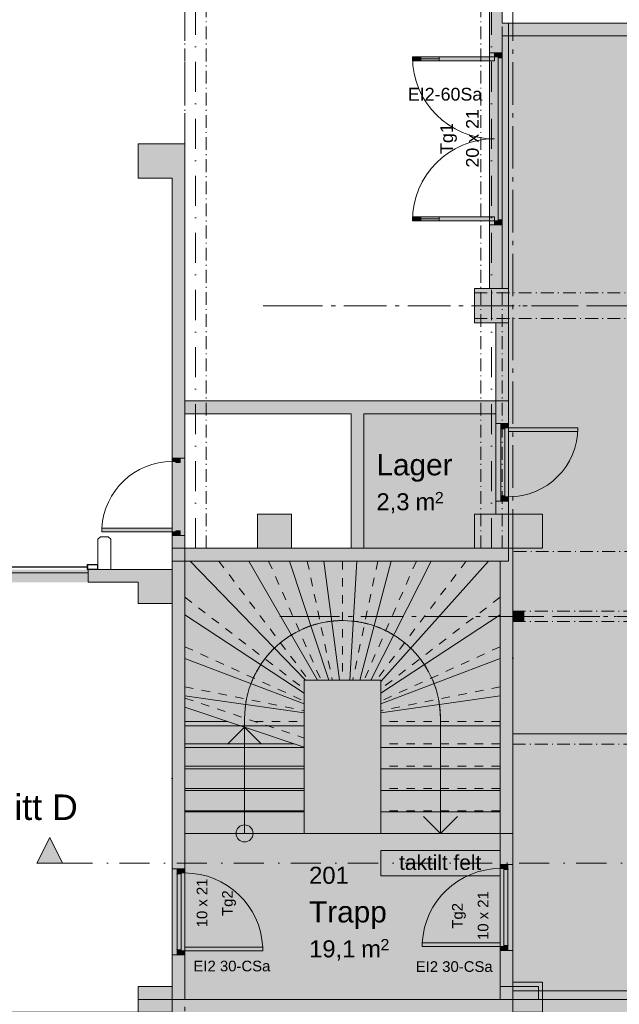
# Model space of a CAD drawing. Header units: millimetres. Extents: x -18529 to 56522, y -7462 to 46647.
# Tile 6 of 29: x 14359 to 21400, y 242 to 11810. Entities that reach past the tile are written whole.
import ezdxf

# ---------------------------------------------------------------- set-up
doc = ezdxf.new("R2010")
doc.units = ezdxf.units.MM
doc.header["$LTSCALE"] = 0.5
doc.header["$MEASUREMENT"] = 0
for name, pattern in [('Akselinje', [1500, 1000, -200, 100, -200]), ('Dot & Dashed', [13405.56, 7055.56, -3527.78, 0, -2822.22]), ('Over snittplan', [520, 300, -100, 20, -100]), ('PLINE', [0]), ('Prikk & stiplet', [1340.555525, 705.555534, -352.777767, 0, -282.222223]), ('Stipling', [400, 200, -200]), ('Under snittplan', [600, 400, -200])]:
    doc.linetypes.add(name, pattern=pattern)
for name, color, linetype in [('112-NYE INNERVEGGER', 7, 'Continuous'), ('112-NYE INNERVEGGER (Skravur)', 7, 'Continuous'), ('112-NYE INNERVEGGER (Skravur)(Nye konstruksjoner)', 7, 'Continuous'), ('112-NYE INNERVEGGER(Nye konstruksjoner)', 7, 'Continuous'), ('222- Søyler', 7, 'Continuous'), ('222- Søyler  (Skravur)', 7, 'Continuous'), ('222- Søyler  (Skravur)(Nye konstruksjoner)', 7, 'Continuous'), ('222- Søyler (Nye konstruksjoner)', 7, 'Continuous'), ('223- Bjelker', 7, 'Continuous'), ('223- Bjelker(Nye konstruksjoner)', 7, 'Continuous'), ('231- Bærende yttervegger', 7, 'Continuous'), ('231- Bærende yttervegger (Skravur)', 7, 'Continuous'), ('241- Bærende innervegger', 7, 'Continuous'), ('241- Bærende innervegger (Skravur)', 7, 'Continuous'), ('241- Bærende innervegger (Skravur)(Nye konstruksjoner)', 7, 'Continuous'), ('242- Ikke-bærende innervegger', 7, 'Continuous'), ('242- Ikke-bærende innervegger (Skravur)', 7, 'Continuous'), ('244- Vinduer_ dører_ foldevegger', 7, 'Continuous'), ('244- Vinduer_ dører_ foldevegger(Nye konstruksjoner)', 7, 'Continuous'), ('251- Frittbærende dekker', 7, 'Continuous'), ('251- Frittbærende dekker(Nye konstruksjoner)', 7, 'Continuous'), ('281- Innvendige trapper', 7, 'Continuous'), ('822- Modullinjer bygning', 7, 'Continuous'), ('852- Snittmarkør innvendig', 7, 'Continuous'), ('852- Teknisk_symbolsk informasjon_ bygning(Nye konstruksjoner)', 7, 'Continuous'), ('862- M___BRA(Polylinje)', 7, 'Continuous'), ('862- M___BRA(Skravur)', 7, 'Continuous'), ('862- M___Nettoareal Fase 0(Polylinje)(Nye konstruksjoner)', 7, 'Continuous'), ('862- M___Nettoareal Fase 0(Skravur)(Nye konstruksjoner)', 7, 'Continuous'), ('862- M___Nettoareal Fase 0(Tekst)(Nye konstruksjoner)', 7, 'Continuous'), ('862- M___Nettoareal(Polylinje)', 7, 'Continuous'), ('862- M___Nettoareal(Skravur)', 7, 'Continuous'), ('862- M___Nettoareal(Tekst)', 7, 'Continuous'), ('892- Hjelpelag bygning(Nye konstruksjoner)', 7, 'Continuous'), ('_RIVINGSLAG', 7, 'Continuous'), ('_RULLESTOLSIRKEL', 7, 'Continuous'), ('_RULLESTOLSIRKEL (Skravur)(Nye konstruksjoner)', 7, 'Continuous')]:
    doc.layers.add(name, color=color, linetype=linetype)
doc.layers.add('234- Vinduer_ dører_ porter', color=7, linetype='Continuous', lineweight=5)
doc.layers.add('234- Vinduer_ dører_ porter(Nye konstruksjoner)', color=7, linetype='Continuous', lineweight=5)
doc.styles.add('GENERATED_STYLE_1', font='arial.ttf')

msp = doc.modelspace()

# ---------------------------------------------------------------- hatches: boundary and pattern name
at = {"layer": '112-NYE INNERVEGGER (Skravur)', "linetype": 'Continuous', "lineweight": 9, "true_color": 0xb4b4b4}
for points in [[(19950, 7064.6), (20100, 7064.6), (20100, 7330), (19950, 7330)], [(19950, 6000), (20100, 6000), (20100, 6154.6), (19950, 6154.6)]]:
    msp.add_hatch(color=253, dxfattribs=at).paths.add_polyline_path(points)
at = {"layer": '112-NYE INNERVEGGER (Skravur)', "linetype": 'Continuous', "lineweight": 0, "true_color": 0xffffff}
for points in [[(20100, 7064.6), (19950, 7064.6), (19950, 6154.6), (20100, 6154.6)], [(20008, 7054.6), (20008, 7004.6), (20056, 7004.6), (20056, 7016.6), (20100, 7016.6), (20100, 7054.6)], [(20056, 7004.6), (20008, 7004.6), (20008, 6214.6), (20056, 6214.6)], [(20914, 7016.6), (20100, 7016.6), (20100, 6972.6), (20914, 6972.6)], [(20008, 6214.6), (20008, 6164.6), (20100, 6164.6), (20100, 6202.6), (20056, 6202.6), (20056, 6214.6)]]:
    msp.add_hatch(color=7, dxfattribs=at).paths.add_polyline_path(points)
at = {"layer": '112-NYE INNERVEGGER (Skravur)(Nye konstruksjoner)', "linetype": 'Continuous', "lineweight": 9, "true_color": 0x029e21}
for points in [[(19875, 11420), (20025, 11420), (20025, 12370), (19967, 12370), (19875, 12370)], [(20025, 11770), (20025, 11620), (43494.8, 11620), (43494.8, 11678), (43494.8, 11770)], [(19875, 8650), (20025, 8650), (20025, 9400), (19875, 9400)], [(19950, 8250), (19950, 7330), (20100, 7330), (20100, 8250)], [(20500, 400), (20500, 300), (22090, 300), (22090, 400)]]:
    msp.add_hatch(color=104, dxfattribs=at).paths.add_polyline_path(points)
at = {"layer": '112-NYE INNERVEGGER (Skravur)(Nye konstruksjoner)', "linetype": 'Continuous', "lineweight": 0, "true_color": 0xffffff}
for points in [[(18971, 11372), (18971, 11328), (19071, 11328), (19071, 11372)], [(19071, 11372), (19071, 11350), (19283, 11350), (19283, 11372)], [(19071, 11350), (19071, 11328), (19283, 11328), (19283, 11350)], [(19933, 11328), (19933, 11372), (19283, 11372), (19283, 11328)], [(20025, 11420), (19875, 11420), (19875, 9400), (20025, 9400)], [(20025, 11410), (19933, 11410), (19933, 11372), (19977, 11372), (19977, 11360), (20025, 11360)], [(20025, 11360), (19977, 11360), (19977, 9460), (20025, 9460)], [(18971, 9448), (19071, 9448), (19071, 9492), (18971, 9492)], [(19071, 9470), (19283, 9470), (19283, 9492), (19071, 9492)], [(19933, 9492), (19283, 9492), (19283, 9448), (19933, 9448)], [(19071, 9448), (19283, 9448), (19283, 9470), (19071, 9470)], [(20025, 9460), (19977, 9460), (19977, 9448), (19933, 9448), (19933, 9410), (20025, 9410)]]:
    msp.add_hatch(color=7, dxfattribs=at).paths.add_polyline_path(points)
at = {"layer": '222- Søyler  (Skravur)', "linetype": 'Continuous', "lineweight": 9, "true_color": 0xb4b4b4}
for points in [[(15750, 9950), (16150, 9950), (16150, 10350), (15750, 10350)], [(19700, 8250), (20100, 8250), (20100, 8650), (19700, 8650)], [(17150, 5600), (17550, 5600), (17550, 6000), (17150, 6000)], [(19700, 5600), (20500, 5600), (20500, 6000), (19700, 6000)], [(16150, 5350), (15750, 5350), (15750, 5200), (16150, 5200)], [(16150, 5200), (15750, 5200), (15750, 4950), (16150, 4950)], [(20150, 150), (20500, 150), (20500, 500), (20150, 500)], [(15750, 150), (16150, 150), (16150, 450), (15750, 450)]]:
    msp.add_hatch(color=253, dxfattribs=at).paths.add_polyline_path(points)
at = {"layer": '222- Søyler  (Skravur)(Nye konstruksjoner)', "linetype": 'Continuous', "lineweight": 9, "true_color": 0x029e21}
msp.add_hatch(color=104, dxfattribs=at).paths.add_polyline_path([(20160, 4740), (20280, 4740), (20280, 4860), (20160, 4860)])
at = {"layer": '231- Bærende yttervegger (Skravur)', "linetype": 'Continuous', "lineweight": 9, "true_color": 0xb4b4b4}
for points in [[(16300, 150), (20150, 150), (20150, 300), (16300, 300)], [(20150, 300), (20150, 0), (22240, 0), (22240, 92), (22240, 300)]]:
    msp.add_hatch(color=253, dxfattribs=at).paths.add_polyline_path(points)
at = {"layer": '241- Bærende innervegger (Skravur)', "linetype": 'Continuous', "lineweight": 9, "true_color": 0xb4b4b4}
for points in [[(20000, 5600), (16300, 5600), (16300, 5450), (20000, 5450)], [(20000, 5450), (20150, 5600), (20000, 5600)], [(20000, 5450), (20150, 5450), (20150, 5600)], [(16300, 5450), (16150, 5450), (16150, 1832.9), (16208, 1832.9), (16300, 1832.9)], [(20000, 5450), (20000, 1883.9), (20092, 1883.9), (20150, 1883.9), (20150, 5450)], [(16150, 150), (16300, 150), (16300, 822.9), (16208, 822.9), (16150, 822.9)], [(20000, 150), (20150, 150), (20150, 873.9), (20092, 873.9), (20000, 873.9)]]:
    msp.add_hatch(color=253, dxfattribs=at).paths.add_polyline_path(points)
at = {"layer": '241- Bærende innervegger (Skravur)', "linetype": 'Continuous', "lineweight": 0, "true_color": 0xffffff}
for points in [[(20000, 873.9), (20092, 873.9), (20150, 873.9), (20150, 1883.9), (20092, 1883.9), (20000, 1883.9)], [(16300, 822.9), (16300, 1832.9), (16208, 1832.9), (16150, 1832.9), (16150, 822.9), (16208, 822.9)]]:
    msp.add_hatch(color=7, dxfattribs=at).paths.add_polyline_path(points)
at = {"layer": '241- Bærende innervegger (Skravur)(Nye konstruksjoner)', "linetype": 'Continuous', "lineweight": 0, "true_color": 0xffffff}
for points in [[(20092, 1823.9), (20092, 1873.9), (20000, 1873.9), (20000, 1835.9), (20044, 1835.9), (20044, 1823.9)], [(16208, 1772.9), (16256, 1772.9), (16256, 1784.9), (16300, 1784.9), (16300, 1822.9), (16208, 1822.9)], [(16300, 870.9), (16300, 1784.9), (16256, 1784.9), (16256, 1772.9), (16208, 1772.9), (16208, 882.9), (16256, 882.9), (16256, 870.9)], [(20000, 921.9), (20044, 921.9), (20044, 933.9), (20092, 933.9), (20092, 1823.9), (20044, 1823.9), (20044, 1835.9), (20000, 1835.9)], [(20000, 921.9), (20000, 965.9), (19086, 965.9), (19086, 921.9)], [(20092, 883.9), (20092, 933.9), (20044, 933.9), (20044, 921.9), (20000, 921.9), (20000, 883.9)], [(16208, 832.9), (16300, 832.9), (16300, 870.9), (16256, 870.9), (16256, 882.9), (16208, 882.9)], [(16300, 870.9), (17214, 870.9), (17214, 914.9), (16300, 914.9)]]:
    msp.add_hatch(color=7, dxfattribs=at).paths.add_polyline_path(points)
at = {"layer": '242- Ikke-bærende innervegger (Skravur)', "linetype": 'Continuous', "lineweight": 9, "true_color": 0xb4b4b4}
for points in [[(16300, 10350), (16150, 10350), (16150, 6660), (16242, 6660), (16300, 6660)], [(19950, 7330), (16300, 7330), (16300, 7180), (19950, 7180)], [(18250, 7180), (18250, 5600), (18400, 5600), (18400, 7180)], [(16150, 5450), (16300, 5450), (16300, 5750), (16242, 5750), (16150, 5750)], [(15163, 5200), (15750, 5200), (15750, 5350), (15163, 5350)]]:
    msp.add_hatch(color=253, dxfattribs=at).paths.add_polyline_path(points)
at = {"layer": '242- Ikke-bærende innervegger (Skravur)', "linetype": 'Continuous', "lineweight": 0, "true_color": 0xffffff}
for points in [[(16150, 5750), (16242, 5750), (16300, 5750), (16300, 6660), (16242, 6660), (16150, 6660)], [(16242, 6607), (16242, 6650), (16150, 6650), (16150, 6619), (16194, 6619), (16194, 6607)], [(16150, 5791), (16150, 5835), (15322, 5835), (15322, 5791)], [(16242, 5760), (16242, 5803), (16194, 5803), (16194, 5791), (16150, 5791), (16150, 5760)], [(15163, 5200), (15163, 5350), (12313, 5350), (12313, 5200)], [(12318, 5380), (12318, 5378), (15158, 5378), (15158, 5380)], [(15153, 5370), (15153, 5350), (15278, 5350), (15278, 5410), (15153, 5410), (15153, 5390), (15158, 5390), (15158, 5405), (15273, 5405), (15273, 5355), (15158, 5355), (15158, 5370)]]:
    msp.add_hatch(color=7, dxfattribs=at).paths.add_polyline_path(points)
at = {"layer": '281- Innvendige trapper', "linetype": 'Continuous', "lineweight": 0, "true_color": 0xffffff}
for points in [[(16300, 2250), (17700, 2250), (17700, 4050), (18600, 4050), (18600, 2250), (20000, 2250), (20000, 5450), (16300, 5450)], [(16300, 2250), (17700, 2250), (17700, 3264.5), (16300, 3734.5)]]:
    msp.add_hatch(color=7, dxfattribs=at).paths.add_polyline_path(points)
at = {"layer": '281- Innvendige trapper', "linetype": 'Continuous', "lineweight": 9}
msp.add_hatch(color=8, dxfattribs=at).paths.add_polyline_path([(17100, 2250, 1), (16900, 2250, 1)])
msp.add_hatch(color=8, dxfattribs=at).paths.add_polyline_path([(17100, 2250, 1), (16900, 2250, 1)])
at = {"layer": '852- Snittmarkør innvendig', "linetype": 'Continuous', "lineweight": 0}
msp.add_hatch(color=5, dxfattribs=at).paths.add_polyline_path([(14562.1, 1900.5), (14862.1, 1900.5), (14712.1, 2200.5)])
at = {"layer": '862- M___BRA(Skravur)', "linetype": 'Continuous', "lineweight": 0, "true_color": 0xffffff}
msp.add_hatch(color=7, dxfattribs=at).paths.add_polyline_path([(20100, 5450), (16300, 5450), (16300, 300), (48000, 300), (48000, 11769.9), (20100, 11770), (20100, 10130), (20100, 7180)])
at = {"layer": '862- M___Nettoareal Fase 0(Skravur)(Nye konstruksjoner)', "linetype": 'Continuous', "lineweight": 0, "true_color": 0xffffff}
for points in [[(20025, 11620), (20025, 8650), (20100, 8650), (20100, 7180), (20100, 6000), (20150, 6000), (20150, 400), (26491.8, 400), (26491.8, 3420), (43106.4, 3420), (43098.7, 7890.6), (34584.9, 7890.6), (34584.9, 11620), (27700, 11620), (27700, 8250), (22900, 8250), (22900, 11620)], [(16300, 300), (20000, 300), (20000, 5450), (16300, 5450)]]:
    msp.add_hatch(color=7, dxfattribs=at).paths.add_polyline_path(points)
at = {"layer": '862- M___Nettoareal(Skravur)', "linetype": 'Continuous', "lineweight": 0, "true_color": 0xffffff}
msp.add_hatch(color=7, dxfattribs=at).paths.add_polyline_path([(19700, 5600), (19700, 6000), (19950, 6000), (19950, 7180), (18400, 7180), (18400, 5600)])
at = {"layer": '_RIVINGSLAG', "linetype": 'Continuous', "lineweight": 9}
for points in [[(20089.7, 873.9), (20089.7, 1883.9), (20150, 1883.9), (20150, 873.9)], [(16150, 822.9), (16150, 1832.9), (16210.3, 1832.9), (16210.3, 822.9)]]:
    msp.add_hatch(color=1, dxfattribs=at).paths.add_polyline_path(points)
at = {"layer": '_RULLESTOLSIRKEL (Skravur)(Nye konstruksjoner)', "linetype": 'Continuous', "lineweight": 9}
msp.add_hatch(color=1, dxfattribs=at).paths.add_polyline_path([(20000, 1750), (20000, 2050), (18600, 2050), (18600, 1750)])

# ---------------------------------------------------------------- linework, layer by layer
at = {"layer": '112-NYE INNERVEGGER', "color": 7, "linetype": 'PLINE', "lineweight": 13}
for p, q in [((20008, 7064.6), (19950, 7064.6)), ((20100, 7064.6), (20008, 7064.6)), ((20008, 6154.6), (19950, 6154.6)), ((20100, 6154.6), (20008, 6154.6))]:
    msp.add_line(p, q, dxfattribs=at)
at = {"layer": '112-NYE INNERVEGGER', "color": 7, "linetype": 'PLINE', "lineweight": 13, "flags": 128}
for points in [[(19950, 7330), (19950, 7064.6)], [(20100, 7330), (19950, 7330)], [(20100, 7064.6), (20100, 7330)], [(19950, 6154.6), (19950, 6000)], [(20100, 6000), (20100, 6154.6)], [(19950, 6000), (20100, 6000)]]:
    msp.add_lwpolyline(points, dxfattribs=at)
at = {"layer": '112-NYE INNERVEGGER(Nye konstruksjoner)', "color": 7, "linetype": 'PLINE', "lineweight": 13}
for p, q in [((19933, 11420), (19875, 11420)), ((20025, 11420), (19933, 11420)), ((19933, 9400), (19875, 9400)), ((20025, 9400), (19933, 9400))]:
    msp.add_line(p, q, dxfattribs=at)
at = {"layer": '112-NYE INNERVEGGER(Nye konstruksjoner)', "color": 7, "linetype": 'PLINE', "lineweight": 13, "flags": 128}
for points in [[(19875, 12370), (19875, 11420)], [(20025, 11770), (20025, 12370)], [(43494.8, 11770), (20025, 11770)], [(20025, 11420), (20025, 11620)], [(20025, 11620), (43494.8, 11620)], [(19875, 9400), (19875, 8650)], [(20025, 8650), (20025, 9400)], [(19875, 8650), (20025, 8650)], [(19950, 8250), (19950, 7330)], [(20100, 8250), (19950, 8250)], [(20100, 7330), (20100, 8250)], [(19950, 7330), (20100, 7330)], [(22090, 400), (20500, 400)], [(20500, 400), (20500, 300)], [(20500, 300), (22090, 300)]]:
    msp.add_lwpolyline(points, dxfattribs=at)
at = {"layer": '222- Søyler', "color": 7, "linetype": 'PLINE', "lineweight": 13, "flags": 128}
for points in [[(16150, 10350), (15750, 10350), (15750, 9950), (16150, 9950)], [(16150, 5200), (16150, 5350), (15750, 5350)], [(15750, 5200), (15750, 4950), (16150, 4950), (16150, 5200)]]:
    msp.add_lwpolyline(points, dxfattribs=at)
for points in [[(19700, 8250), (20100, 8250), (20100, 8650), (19700, 8650)], [(17150, 5600), (17550, 5600), (17550, 6000), (17150, 6000)], [(19700, 5600), (20500, 5600), (20500, 6000), (19700, 6000)], [(20150, 150), (20500, 150), (20500, 500), (20150, 500)], [(15750, 150), (16150, 150), (16150, 450), (15750, 450)]]:
    msp.add_lwpolyline(points, close=True, dxfattribs=at)
at = {"layer": '222- Søyler (Nye konstruksjoner)', "color": 7, "linetype": 'PLINE', "lineweight": 13, "flags": 128}
msp.add_lwpolyline([(20160, 4740), (20280, 4740), (20280, 4860), (20160, 4860)], close=True, dxfattribs=at)
at = {"layer": '223- Bjelker', "color": 7, "linetype": 'Over snittplan', "lineweight": 5}
for p, q in [((16300, 5600), (16300, 14800)), ((16550, 5600), (16550, 14800)), ((19775, 5600), (19775, 14800)), ((20025, 5600), (20025, 14800)), ((19700, 8600), (24050, 8600)), ((19700, 8300), (19700, 8600)), ((19700, 8300), (24050, 8300)), ((16550, 5600), (16300, 5600)), ((20025, 5600), (19775, 5600))]:
    msp.add_line(p, q, dxfattribs=at)
at = {"layer": '223- Bjelker', "color": 253, "linetype": 'Prikk & stiplet', "lineweight": 9, "true_color": 0xb4b4b4}
for p, q in [((16425, 5600), (16425, 14800)), ((19900, 5600), (19900, 14800)), ((19700, 8450), (48150, 8450))]:
    msp.add_line(p, q, dxfattribs=at)
at = {"layer": '223- Bjelker(Nye konstruksjoner)', "color": 7, "linetype": 'Over snittplan', "lineweight": 5}
for p, q in [((20150, 4860), (48000, 4860)), ((20150, 4740), (20150, 4860)), ((20150, 4740), (48000, 4740))]:
    msp.add_line(p, q, dxfattribs=at)
at = {"layer": '223- Bjelker(Nye konstruksjoner)', "color": 253, "linetype": 'Prikk & stiplet', "lineweight": 9, "true_color": 0xb4b4b4}
msp.add_line((20150, 4800), (48000, 4800), dxfattribs=at)
at = {"layer": '231- Bærende yttervegger', "color": 7, "linetype": 'PLINE', "lineweight": 13, "flags": 128}
for points in [[(20000, 300), (16300, 300)], [(22240, 300), (20150, 300)]]:
    msp.add_lwpolyline(points, dxfattribs=at)
at = {"layer": '231- Bærende yttervegger', "color": 7, "linetype": 'Over snittplan', "lineweight": 5, "flags": 128}
msp.add_lwpolyline([(48000, 300), (20150, 300)], dxfattribs=at)
at = {"layer": '234- Vinduer_ dører_ porter', "color": 7, "linetype": 'PLINE', "lineweight": 5}
for p, q in [((16150, 6660), (16150, 5750)), ((16150, 6650), (16150, 6660)), ((16150, 6619), (16150, 6650)), ((16150, 6650), (16242, 6650)), ((16194, 6619), (16150, 6619)), ((16194, 6607), (16194, 6619)), ((16242, 6607), (16194, 6607)), ((16242, 6650), (16242, 6660)), ((16242, 6650), (16242, 6607)), ((16300, 6660), (16300, 5750)), ((15322, 5791), (15322, 5835)), ((15322, 5835), (16150, 5835)), ((16150, 5791), (15322, 5791)), ((16150, 5835), (16150, 5791)), ((16150, 5760), (16150, 5791)), ((16150, 5791), (16194, 5791)), ((16194, 5791), (16194, 5803)), ((16194, 5803), (16242, 5803)), ((16242, 5803), (16242, 5760)), ((16150, 5760), (16150, 5750)), ((16242, 5760), (16150, 5760)), ((16242, 5760), (16242, 5750))]:
    msp.add_line(p, q, dxfattribs=at)
for centre, radius, start, end in [((20100, 7016.6), 814, 269.99984, 359.99984), ((16150, 5791), 828, 90, 176.95386)]:
    msp.add_arc(centre, radius, start, end, dxfattribs=at)
at = {"layer": '234- Vinduer_ dører_ porter(Nye konstruksjoner)', "color": 7, "linetype": 'PLINE', "lineweight": 5}
for p, q in [((20000, 1883.9), (20000, 873.9)), ((20000, 1873.9), (20000, 1883.9)), ((20000, 1835.9), (20000, 1873.9)), ((20000, 1873.9), (20092, 1873.9)), ((20092, 1873.9), (20092, 1883.9)), ((20092, 1873.9), (20092, 1823.9)), ((20150, 1883.9), (20150, 873.9)), ((16150, 1832.9), (16150, 822.9)), ((16208, 1822.9), (16208, 1832.9)), ((16300, 1822.9), (16208, 1822.9)), ((16208, 1822.9), (16208, 1772.9)), ((16208, 882.9), (16208, 1772.9)), ((16208, 1772.9), (16256, 1772.9)), ((16256, 1772.9), (16256, 1784.9)), ((16256, 1784.9), (16300, 1784.9)), ((16256, 882.9), (16256, 1772.9)), ((16300, 1832.9), (16300, 822.9)), ((16300, 1822.9), (16300, 1832.9)), ((16300, 1784.9), (16300, 1822.9)), ((16300, 1784.9), (16300, 870.9)), ((20000, 1835.9), (20000, 921.9)), ((20044, 1835.9), (20000, 1835.9)), ((20044, 1823.9), (20044, 1835.9)), ((20044, 933.9), (20044, 1823.9)), ((20092, 1823.9), (20044, 1823.9)), ((20092, 933.9), (20092, 1823.9)), ((19086, 921.9), (19086, 965.9)), ((19086, 965.9), (20000, 965.9)), ((20000, 965.9), (20000, 921.9)), ((20044, 921.9), (20044, 933.9)), ((20044, 933.9), (20092, 933.9)), ((20092, 933.9), (20092, 883.9)), ((16256, 882.9), (16208, 882.9)), ((16208, 882.9), (16208, 832.9)), ((16208, 832.9), (16208, 822.9)), ((16208, 832.9), (16300, 832.9)), ((16256, 870.9), (16256, 882.9)), ((16300, 870.9), (16256, 870.9)), ((17214, 914.9), (16300, 914.9)), ((16300, 914.9), (16300, 870.9)), ((16300, 832.9), (16300, 870.9)), ((16300, 870.9), (17214, 870.9)), ((16300, 832.9), (16300, 822.9)), ((17214, 870.9), (17214, 914.9)), ((20000, 921.9), (19086, 921.9)), ((20000, 883.9), (20000, 921.9)), ((20000, 921.9), (20044, 921.9)), ((20000, 883.9), (20000, 873.9)), ((20092, 883.9), (20000, 883.9)), ((20092, 883.9), (20092, 873.9))]:
    msp.add_line(p, q, dxfattribs=at)
for centre, radius, start, end in [((19933, 11372), 962, 180, 270), ((19933, 9448), 962, 90, 180), ((16300, 870.9), 914, 2.75929, 90), ((20000, 921.9), 914, 90, 177.24071)]:
    msp.add_arc(centre, radius, start, end, dxfattribs=at)
for p in [(16208, 1772.9), (20092, 1823.9), (20092, 933.9), (16208, 882.9)]:
    msp.add_point(p, dxfattribs=at)
at = {"layer": '241- Bærende innervegger', "color": 7, "linetype": 'PLINE', "lineweight": 13}
for p, q in [((20000, 1883.9), (20092, 1883.9)), ((20092, 1883.9), (20150, 1883.9)), ((16208, 1832.9), (16150, 1832.9)), ((16300, 1832.9), (16208, 1832.9)), ((16208, 822.9), (16150, 822.9)), ((16300, 822.9), (16208, 822.9)), ((20000, 873.9), (20092, 873.9)), ((20092, 873.9), (20150, 873.9))]:
    msp.add_line(p, q, dxfattribs=at)
at = {"layer": '241- Bærende innervegger', "color": 7, "linetype": 'PLINE', "lineweight": 13, "flags": 128}
for points in [[(20000, 5600), (16300, 5600)], [(16300, 5600), (16300, 5450)], [(20150, 5600), (20000, 5600)], [(20150, 1883.9), (20150, 5600)], [(16300, 5450), (16150, 5450)], [(16150, 5450), (16150, 1832.9)], [(16300, 1832.9), (16300, 5450)], [(16300, 5450), (20000, 5450)], [(20000, 5450), (20000, 1883.9)], [(16150, 822.9), (16150, 150)], [(16300, 300), (16300, 822.9)], [(20000, 873.9), (20000, 300)], [(20150, 150), (20150, 873.9)]]:
    msp.add_lwpolyline(points, dxfattribs=at)
at = {"layer": '241- Bærende innervegger', "color": 7, "linetype": 'Over snittplan', "lineweight": 5, "flags": 128}
for points in [[(26422.2, 3420), (20150, 3420)], [(20150, 3420), (20150, 3300)], [(20150, 3300), (26422.2, 3300)]]:
    msp.add_lwpolyline(points, dxfattribs=at)
at = {"layer": '242- Ikke-bærende innervegger', "color": 7, "linetype": 'PLINE', "lineweight": 13}
for p, q in [((16150, 6660), (16242, 6660)), ((16242, 6660), (16300, 6660)), ((16150, 5750), (16242, 5750)), ((16242, 5750), (16300, 5750)), ((15163, 5200), (15163, 5350))]:
    msp.add_line(p, q, dxfattribs=at)
at = {"layer": '242- Ikke-bærende innervegger', "color": 7, "linetype": 'PLINE', "lineweight": 9}
msp.add_line((12313, 5310), (15163, 5310), dxfattribs=at)
at = {"layer": '242- Ikke-bærende innervegger', "color": 7, "linetype": 'PLINE', "lineweight": 13, "flags": 128}
for points in [[(16300, 10350), (16150, 10350)], [(16300, 7330), (16300, 10350)], [(16150, 9950), (16150, 6660)], [(19950, 7330), (16300, 7330)], [(19950, 7180), (19950, 7330)], [(16300, 6660), (16300, 7180)], [(16300, 7180), (18250, 7180)], [(18250, 7180), (18250, 5600)], [(18400, 5600), (18400, 7180)], [(18400, 7180), (19950, 7180)], [(16150, 5750), (16150, 5450)], [(16300, 5450), (16300, 5750)], [(18250, 5600), (18400, 5600)], [(16150, 5450), (16300, 5450)], [(15750, 5350), (15163, 5350)], [(15163, 5200), (15750, 5200)]]:
    msp.add_lwpolyline(points, dxfattribs=at)
at = {"layer": '244- Vinduer_ dører_ foldevegger', "color": 7, "linetype": 'PLINE', "lineweight": 5}
for p, q in [((19950, 6154.6), (19950, 7064.6)), ((20008, 7054.6), (20008, 7064.6)), ((20100, 7064.6), (20008, 7064.6)), ((20100, 6154.6), (20100, 7064.6)), ((20100, 7054.6), (20100, 7064.6)), ((20008, 7054.6), (20100, 7054.6)), ((20008, 7004.6), (20008, 7054.6)), ((20008, 7004.6), (20008, 6214.6)), ((20056, 7004.6), (20008, 7004.6)), ((20100, 7016.6), (20056, 7016.6)), ((20056, 7016.6), (20056, 7004.6)), ((20056, 6214.6), (20056, 7004.6)), ((20100, 7054.6), (20100, 7016.6)), ((20914, 7016.6), (20100, 7016.6)), ((20100, 7016.6), (20100, 6972.6)), ((20100, 6972.6), (20914, 6972.6)), ((20914, 6972.6), (20914, 7016.6)), ((20008, 6214.6), (20056, 6214.6)), ((20008, 6164.6), (20008, 6214.6)), ((20008, 6164.6), (20008, 6154.6)), ((20100, 6164.6), (20008, 6164.6)), ((20100, 6154.6), (20008, 6154.6)), ((20056, 6214.6), (20056, 6202.6)), ((20056, 6202.6), (20100, 6202.6)), ((20100, 6202.6), (20100, 6164.6)), ((20100, 6164.6), (20100, 6154.6)), ((15278, 5705), (15308, 5735)), ((15278, 5350), (15278, 5705)), ((15308, 5735), (15398, 5735)), ((15398, 5735), (15428, 5705)), ((15428, 5705), (15428, 5350)), ((12318, 5380), (15158, 5380)), ((15158, 5378), (12318, 5378)), ((15153, 5390), (15153, 5410)), ((15153, 5410), (15278, 5410)), ((15158, 5390), (15153, 5390)), ((15153, 5370), (15158, 5370)), ((15153, 5350), (15153, 5370)), ((15278, 5350), (15153, 5350)), ((15273, 5405), (15158, 5405)), ((15158, 5405), (15158, 5390)), ((15158, 5380), (15158, 5378)), ((15158, 5370), (15158, 5355)), ((15158, 5355), (15273, 5355)), ((15273, 5355), (15273, 5405)), ((15278, 5410), (15278, 5350)), ((15428, 5350), (15278, 5350))]:
    msp.add_line(p, q, dxfattribs=at)
at = {"layer": '244- Vinduer_ dører_ foldevegger', "color": 7, "linetype": 'PLINE', "lineweight": 13}
for p, q in [((20008, 7064.6), (19950, 7064.6)), ((20100, 7064.6), (20008, 7064.6)), ((20100, 7064.6), (20008, 7064.6)), ((16150, 6660), (16242, 6660)), ((20008, 6154.6), (19950, 6154.6)), ((20100, 6154.6), (20008, 6154.6)), ((20100, 6154.6), (20008, 6154.6)), ((16150, 5750), (16242, 5750))]:
    msp.add_line(p, q, dxfattribs=at)
at = {"layer": '244- Vinduer_ dører_ foldevegger(Nye konstruksjoner)', "color": 7, "linetype": 'PLINE', "lineweight": 5}
for p, q in [((18971, 11372), (19071, 11372)), ((18971, 11328), (18971, 11372)), ((19071, 11372), (19071, 11328)), ((19071, 11350), (19283, 11350)), ((19283, 11328), (19283, 11372)), ((19283, 11372), (19933, 11372)), ((19875, 9400), (19875, 11420)), ((19933, 11410), (19933, 11420)), ((19933, 11420), (20025, 11420)), ((20025, 11410), (19933, 11410)), ((19933, 11410), (19933, 11372)), ((19933, 11372), (19977, 11372)), ((19933, 11372), (19933, 11328)), ((19977, 11372), (19977, 11360)), ((19977, 11360), (19977, 9460)), ((19977, 11360), (20025, 11360)), ((20025, 9400), (20025, 11420)), ((20025, 11410), (20025, 11420)), ((20025, 11360), (20025, 11410)), ((20025, 9460), (20025, 11360)), ((19071, 11328), (18971, 11328)), ((19933, 11328), (19283, 11328)), ((19071, 9492), (18971, 9492)), ((18971, 9492), (18971, 9448)), ((19071, 9448), (19071, 9492)), ((19933, 9492), (19283, 9492)), ((19283, 9492), (19283, 9448)), ((19933, 9448), (19933, 9492)), ((18971, 9448), (19071, 9448)), ((19071, 9470), (19283, 9470)), ((19283, 9448), (19933, 9448)), ((19977, 9448), (19933, 9448)), ((19933, 9448), (19933, 9410)), ((19933, 9410), (19933, 9400)), ((19933, 9410), (20025, 9410)), ((19933, 9400), (20025, 9400)), ((20025, 9460), (19977, 9460)), ((19977, 9460), (19977, 9448)), ((20025, 9410), (20025, 9460)), ((20025, 9410), (20025, 9400))]:
    msp.add_line(p, q, dxfattribs=at)
at = {"layer": '244- Vinduer_ dører_ foldevegger(Nye konstruksjoner)', "color": 7, "linetype": 'PLINE', "lineweight": 13}
for p, q in [((19933, 11420), (19875, 11420)), ((20025, 11420), (19933, 11420)), ((20025, 11420), (19933, 11420)), ((19933, 9400), (19875, 9400)), ((20025, 9400), (19933, 9400)), ((20025, 9400), (19933, 9400)), ((20000, 1883.9), (20092, 1883.9)), ((16300, 1832.9), (16208, 1832.9)), ((16300, 822.9), (16208, 822.9)), ((20000, 873.9), (20092, 873.9))]:
    msp.add_line(p, q, dxfattribs=at)
at = {"layer": '244- Vinduer_ dører_ foldevegger(Nye konstruksjoner)', "color": 7, "linetype": 'PLINE', "lineweight": 5, "flags": 128}
for points in [[(19071, 11372), (19283, 11372), (19283, 11350), (19071, 11350)], [(19071, 11350), (19283, 11350), (19283, 11328), (19071, 11328)], [(19071, 9470), (19283, 9470), (19283, 9492), (19071, 9492)], [(19071, 9448), (19283, 9448), (19283, 9470), (19071, 9470)]]:
    msp.add_lwpolyline(points, close=True, dxfattribs=at)
at = {"layer": '251- Frittbærende dekker', "color": 7, "linetype": 'Dot & Dashed', "lineweight": 13, "flags": 128}
for points in [[(150, 150), (15750, 150), (15750, 300), (20000, 300), (20000, 450), (20450, 450), (20450, 300), (48000, 300), (48000, 19850), (20000.2, 19850), (20000.2, 14800), (16150, 14800), (16150, 20150), (16150, 30100), (150, 30100)], [(16150, 5600), (20150, 5600), (20150, 2250), (16150, 2250)]]:
    msp.add_lwpolyline(points, close=True, dxfattribs=at)
at = {"layer": '251- Frittbærende dekker(Nye konstruksjoner)', "color": 7, "linetype": 'Over snittplan', "lineweight": 13, "flags": 128}
msp.add_lwpolyline([(20150, 3420), (26310.1, 3420), (26310.1, 5560), (20150, 5560)], close=True, dxfattribs=at)
at = {"layer": '281- Innvendige trapper', "color": 7, "linetype": 'Stipling', "lineweight": 5}
for p, q in [((16300, 3840), (16300, 5450)), ((16300, 5450), (20000, 5450)), ((16696.9, 5450), (17753.1, 4050)), ((17282.5, 5450), (17897.7, 4050)), ((17735.9, 5450), (18030, 4050)), ((18150, 5450), (18150, 4050)), ((18564.1, 5450), (18270, 4050)), ((19017.5, 5450), (18402.3, 4050)), ((19603.1, 5450), (18546.9, 4050)), ((20000, 5450), (20000, 2250)), ((16300, 5023.7), (17700, 3946.3)), ((20000, 5023.7), (18600, 3946.3)), ((16300, 4442.1), (17700, 3804.8)), ((20000, 4442.1), (18600, 3804.8)), ((17700, 3370), (17700, 4050)), ((17700, 4050), (18600, 4050)), ((18600, 4050), (18600, 2250)), ((16300, 3972), (17700, 3690.5)), ((20000, 3972), (18600, 3690.5)), ((16300, 3840), (17700, 3370)), ((17118.6, 3565.2), (17700, 3565.2)), ((20000, 3565.2), (18600, 3565.2)), ((20000, 3302.1), (18600, 3302.1)), ((20000, 3039.1), (18600, 3039.1)), ((20000, 2776.1), (18600, 2776.1)), ((20000, 2513), (18600, 2513)), ((20000, 2250), (18600, 2250)), ((20000, 2250), (18600, 2250))]:
    msp.add_line(p, q, dxfattribs=at)
at = {"layer": '281- Innvendige trapper', "color": 7, "linetype": 'PLINE', "lineweight": 5}
for p, q in [((16300, 2250), (16300, 5450)), ((16300, 5450), (20000, 5450)), ((16361.4, 5450), (17714.9, 4050)), ((17051.5, 5450), (17854.6, 4050)), ((17527.8, 5450), (17987.6, 4050)), ((17932, 5450), (18114.2, 4050)), ((18318.7, 5450), (18234.2, 4050)), ((18722.2, 5450), (18354.2, 4050)), ((19190.8, 5450), (18480.7, 4050)), ((19864.5, 5450), (18600, 4036.2)), ((20000, 5450), (20000, 2250)), ((16300, 4819.2), (17700, 3896.6)), ((20000, 4819.2), (18600, 3896.6)), ((16300, 4303), (17700, 3771)), ((20000, 4303), (18600, 3771)), ((17700, 2250), (17700, 4050)), ((17700, 4050), (18600, 4050)), ((18600, 4050), (18600, 2250)), ((16300, 3867.4), (17700, 3665)), ((20000, 3867.4), (18600, 3665)), ((16300, 2250), (16300, 3734.5)), ((16300, 3734.5), (17700, 3264.5)), ((17000, 2250), (17000, 3600)), ((19300, 3600), (19300, 2250)), ((16300, 3565.2), (16804.4, 3565.2)), ((16300, 3512.6), (17700, 3512.6)), ((17000, 3499.5), (16800, 3299.5)), ((17000, 2250), (17000, 3499.5)), ((17000, 3499.5), (17200, 3299.5)), ((20000, 3512.6), (18600, 3512.6)), ((16300, 3302.1), (17587.9, 3302.1)), ((16300, 3260.1), (17700, 3260.1)), ((17700, 2250), (17700, 3264.5)), ((20000, 3260.1), (18600, 3260.1)), ((16300, 3039.1), (17700, 3039.1)), ((16300, 3007.5), (17700, 3007.5)), ((20000, 3007.5), (18600, 3007.5)), ((16300, 2776.1), (17700, 2776.1)), ((16300, 2755), (17700, 2755)), ((20000, 2755), (18600, 2755)), ((16300, 2513), (17700, 2513)), ((16300, 2502.5), (17700, 2502.5)), ((20000, 2502.5), (18600, 2502.5)), ((19300, 2250), (19100, 2450)), ((19300, 2250), (19500, 2450)), ((16300, 2250), (17700, 2250)), ((16300, 2250), (17700, 2250)), ((16300, 2250), (17700, 2250)), ((16300, 2250), (17700, 2250)), ((20000, 2250), (18600, 2250)), ((20000, 2250), (18600, 2250))]:
    msp.add_line(p, q, dxfattribs=at)
at = {"layer": '281- Innvendige trapper', "color": 7, "linetype": 'Under snittplan', "lineweight": 5}
for p, q in [((19300, 3600), (19300, 2250)), ((19300, 2250), (19100, 2450)), ((19300, 2250), (19500, 2450))]:
    msp.add_line(p, q, dxfattribs=at)
at = {"layer": '281- Innvendige trapper', "color": 7, "linetype": 'PLINE', "lineweight": 5}
msp.add_circle((17000, 2250), 100, dxfattribs=at)
msp.add_circle((17000, 2250), 100, dxfattribs=at)
at = {"layer": '281- Innvendige trapper', "color": 7, "linetype": 'Under snittplan', "lineweight": 5}
msp.add_arc((18150, 3600), 1150, 0, 179.75107, dxfattribs=at)
at = {"layer": '281- Innvendige trapper', "color": 7, "linetype": 'PLINE', "lineweight": 5}
msp.add_arc((18150, 3600), 1150, 0, 180, dxfattribs=at)
at = {"layer": '822- Modullinjer bygning', "color": 94, "linetype": 'Akselinje', "lineweight": 18}
for p, q in [((20150, -3439.6), (20150, 21435.4)), ((16300, -3439.6), (16300, 21162.4)), ((17416.5, 8450), (17216.5, 8450)), ((17416.5, 8450), (55122.7, 8450)), ((17615.5, 4800), (17415.5, 4800)), ((17615.5, 4800), (55321.7, 4800))]:
    msp.add_line(p, q, dxfattribs=at)
at = {"layer": '852- Snittmarkør innvendig', "color": 5, "linetype": 'Prikk & stiplet', "lineweight": 9}
msp.add_line((14862.1, 1900.5), (53935, 1900.5), dxfattribs=at)
at = {"layer": '852- Snittmarkør innvendig', "color": 5, "linetype": 'PLINE', "lineweight": 0, "flags": 128}
msp.add_lwpolyline([(14562.1, 1900.5), (14862.1, 1900.5), (14712.1, 2200.5)], close=True, dxfattribs=at)
at = {"layer": '862- M___BRA(Polylinje)', "color": 7, "linetype": 'Continuous', "lineweight": 0, "true_color": 0xffffff, "flags": 128}
msp.add_lwpolyline([(20100, 5450), (16300, 5450), (16300, 300), (48000, 300), (48000, 11769.9), (20100, 11770), (20100, 10130), (20100, 7180)], close=True, dxfattribs=at)
at = {"layer": '862- M___Nettoareal Fase 0(Polylinje)(Nye konstruksjoner)', "color": 7, "linetype": 'Continuous', "lineweight": 0, "true_color": 0xffffff, "flags": 128}
for points in [[(20025, 11620), (20025, 8650), (20100, 8650), (20100, 7180), (20100, 6000), (20150, 6000), (20150, 400), (26491.8, 400), (26491.8, 3420), (43106.4, 3420), (43098.7, 7890.6), (34584.9, 7890.6), (34584.9, 11620), (27700, 11620), (27700, 8250), (22900, 8250), (22900, 11620)], [(16300, 300), (20000, 300), (20000, 5450), (16300, 5450)]]:
    msp.add_lwpolyline(points, close=True, dxfattribs=at)
at = {"layer": '862- M___Nettoareal Fase 0(Polylinje)(Nye konstruksjoner)', "color": 7, "linetype": 'PLINE', "lineweight": 5, "flags": 128}
for points in [[(20025, 11620), (20025, 8650), (20100, 8650), (20100, 7180), (20100, 6000), (20150, 6000), (20150, 400), (26491.8, 400), (26491.8, 3420), (43106.4, 3420), (43098.7, 7890.6), (34584.9, 7890.6), (34584.9, 11620), (27700, 11620), (27700, 8250), (22900, 8250), (22900, 11620)], [(16300, 300), (20000, 300), (20000, 5450), (16300, 5450)]]:
    msp.add_lwpolyline(points, close=True, dxfattribs=at)
at = {"layer": '862- M___Nettoareal(Polylinje)', "color": 7, "linetype": 'Continuous', "lineweight": 0, "true_color": 0xffffff, "flags": 128}
msp.add_lwpolyline([(19700, 5600), (19700, 6000), (19950, 6000), (19950, 7180), (18400, 7180), (18400, 5600)], close=True, dxfattribs=at)
at = {"layer": '862- M___Nettoareal(Polylinje)', "color": 7, "linetype": 'PLINE', "lineweight": 5, "flags": 128}
msp.add_lwpolyline([(19700, 5600), (19700, 6000), (19950, 6000), (19950, 7180), (18400, 7180), (18400, 5600)], close=True, dxfattribs=at)
at = {"layer": '892- Hjelpelag bygning(Nye konstruksjoner)', "color": 7, "linetype": 'PLINE', "lineweight": 5}
for p, q in [((18798.8, 7330), (19445.9, 7330)), ((18250, 7180), (18250, 6529.4))]:
    msp.add_line(p, q, dxfattribs=at)
at = {"layer": '_RIVINGSLAG', "color": 7, "linetype": 'PLINE', "lineweight": 9, "flags": 128}
for points in [[(20089.7, 873.9), (20089.7, 1883.9), (20150, 1883.9), (20150, 873.9)], [(16150, 822.9), (16150, 1832.9), (16210.3, 1832.9), (16210.3, 822.9)]]:
    msp.add_lwpolyline(points, close=True, dxfattribs=at)
at = {"layer": '_RULLESTOLSIRKEL (Skravur)(Nye konstruksjoner)', "color": 7, "linetype": 'PLINE', "lineweight": 9, "flags": 128}
msp.add_lwpolyline([(20000, 1750), (20000, 2050), (18600, 2050), (18600, 1750)], close=True, dxfattribs=at)

# ---------------------------------------------------------------- texts
at = {"layer": '852- Snittmarkør innvendig', "color": 5, "lineweight": 0, "insert": (15041.3, 2402.8), "char_height": 300, "attachment_point": 9, "style": 'GENERATED_STYLE_1'}
msp.add_mtext('\\A1;{\\pqr;\\pt0;\\fArial|b0|i0|c0|p0;\\W1.000000;Snitt D}', dxfattribs=at)
at = {"layer": '852- Teknisk_symbolsk informasjon_ bygning(Nye konstruksjoner)', "color": 7, "lineweight": 5, "attachment_point": 7, "style": 'GENERATED_STYLE_1'}
for s, insert, char_height in [('\\A1;{\\pql;\\fArial|b0|i0|c0|p0;\\W1.000000;EI2-60Sa}', (18917.3, 10857.5), 150), ('\\A1;{\\pql;\\fArial|b0|i0|c0|p0;\\W1.000000;EI2 30-CSa}', (16400, 627.1), 125), ('\\A1;{\\pql;\\fArial|b0|i0|c0|p0;\\W1.000000;EI2 30-CSa}', (19010.4, 620.9), 125)]:
    msp.add_mtext(s, dxfattribs=dict(at, insert=insert, char_height=char_height))
at = {"layer": '852- Teknisk_symbolsk informasjon_ bygning(Nye konstruksjoner)', "color": 7, "lineweight": 5, "attachment_point": 7, "rotation": 90, "style": 'GENERATED_STYLE_1'}
for s, insert, char_height in [('\\A1;{\\pql;\\fArial|b0|i0|c0|p0;\\W1.000000;20 x 21}', (19752.5, 10072.6), 150), ('\\A1;{\\pql;\\fArial|b0|i0|c0|p0;\\W1.000000;Tg1}', (19493.3, 10232.8), 150), ('\\A1;{\\pql;\\fArial|b0|i0|c0|p0;\\W1.000000;10 x 21}', (16564.6, 1146.7), 125), ('\\A1;{\\pql;\\fArial|b0|i0|c0|p0;\\W1.000000;Tg2}', (16898.6, 1280.2), 125), ('\\A1;{\\pql;\\fArial|b0|i0|c0|p0;\\W1.000000;10 x 21}', (19864.6, 997.7), 125), ('\\A1;{\\pql;\\fArial|b0|i0|c0|p0;\\W1.000000;Tg2}', (19598.6, 1131.2), 125)]:
    msp.add_mtext(s, dxfattribs=dict(at, insert=insert, char_height=char_height))
at = {"layer": '862- M___Nettoareal Fase 0(Tekst)(Nye konstruksjoner)', "color": 7, "lineweight": 5, "attachment_point": 1, "style": 'GENERATED_STYLE_1'}
for s, insert, char_height in [('\\A1;{\\pql;\\pt0;\\fArial|b0|i0|c0|p0;\\W1.000000;201}', (17757.8, 1857.7), 200), ('\\A1;{\\pql;\\pt0;\\fArial|b0|i0|c0|p0;\\W1.000000;}', (18215.4, 1903.4), 200), ('\\A1;{\\pql;\\pt0;\\fArial|b0|i0|c0|p0;\\W1.000000;}', (18640.7, 1510.5), 250), ('\\A1;{\\pql;\\pt0;\\fArial|b0|i0|c0|p0;\\W1.000000;Trapp}', (17757.8, 1453.4), 250), ('\\A1;{\\pql;\\pt0;\\fArial|b0|i0|c0|p0;\\W1.000000;}', (17757.8, 1039.1), 200), ('\\A1;{\\pql;\\fArial|b0|i0|c0|p0;\\W1.000000;19,1}', (17757.8, 993.4), 200), ('\\A1;{\\pql;\\fArial|b0|i0|c0|p0;\\W1.000000; m}', (18291.6, 993.4), 200), ('\\A1;{\\pql;\\fArial|b0|i0|c0|p0;\\W1.000000;2}', (18596.3, 1008.6), 133.333)]:
    msp.add_mtext(s, dxfattribs=dict(at, insert=insert, char_height=char_height))
at = {"layer": '862- M___Nettoareal(Tekst)', "color": 7, "lineweight": 5, "attachment_point": 1, "style": 'GENERATED_STYLE_1'}
for s, insert, char_height in [('\\A1;{\\pql;\\pt0;\\fArial|b0|i0|c0|p0;\\W1.000000;}', (19425.2, 6763.4), 250), ('\\A1;{\\pql;\\pt0;\\fArial|b0|i0|c0|p0;\\W1.000000;Lager}', (18548.3, 6706.2), 250), ('\\A1;{\\pql;\\pt0;\\fArial|b0|i0|c0|p0;\\W1.000000;}', (18548.3, 6291.9), 200), ('\\A1;{\\pql;\\fArial|b0|i0|c0|p0;\\W1.000000;2,3}', (18548.3, 6246.2), 200), ('\\A1;{\\pql;\\fArial|b0|i0|c0|p0;\\W1.000000;2}', (19234.2, 6261.5), 133.333), ('\\A1;{\\pql;\\fArial|b0|i0|c0|p0;\\W1.000000; m}', (18929.5, 6246.2), 200)]:
    msp.add_mtext(s, dxfattribs=dict(at, insert=insert, char_height=char_height))
at = {"layer": '_RULLESTOLSIRKEL', "color": 7, "lineweight": 5, "insert": (18814.7, 1818.8), "char_height": 175, "attachment_point": 7, "style": 'GENERATED_STYLE_1'}
msp.add_mtext('{\\fArial|b0|i0|c0|p0;taktilt felt}', dxfattribs=at)

doc.saveas('drawing.dxf')
